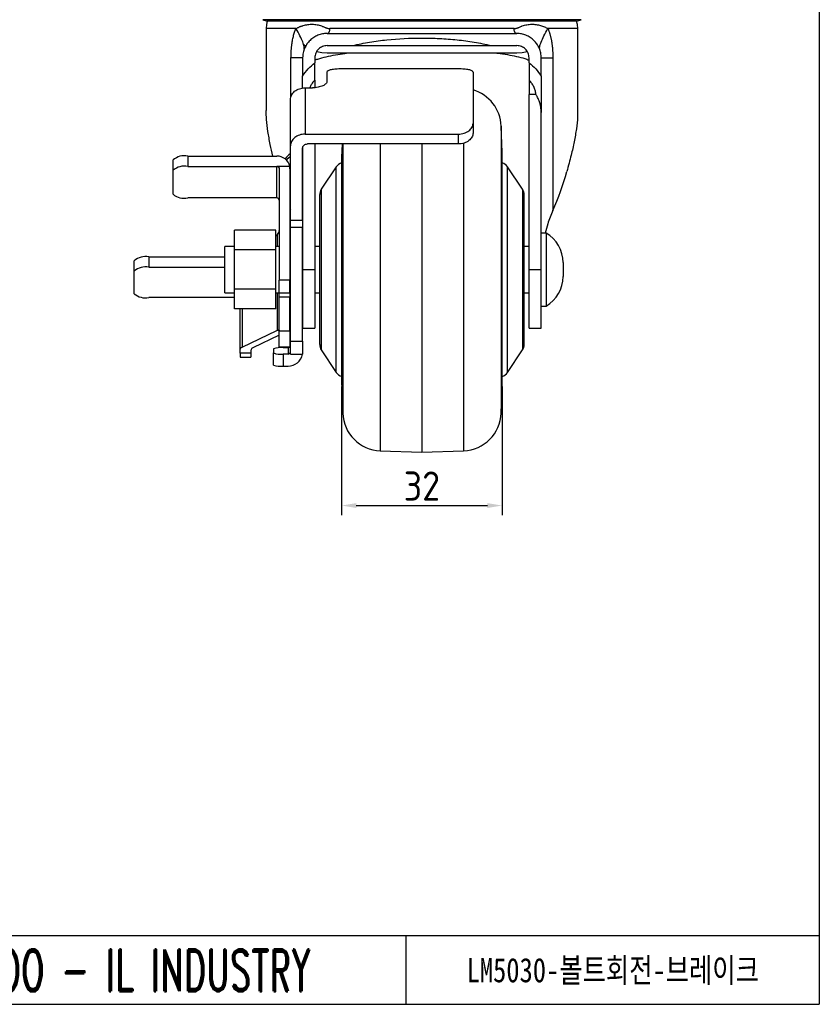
# Model space of a CAD drawing. Header units: millimetres. Extents: x 5086 to 5611, y -788 to -419.
# Tile 5 of 7: x 5446 to 5611, y -788 to -585. Entities that reach past the tile are written whole.
import ezdxf
from ezdxf.enums import TextEntityAlignment as Align

# ---------------------------------------------------------------- set-up
doc = ezdxf.new("R2010")
doc.units = ezdxf.units.MM
doc.header["$LTSCALE"] = 0.5
doc.header["$PDMODE"] = 3
for name, color, linetype, lineweight in [('문자선', 2, 'Continuous', 15), ('외형선', 3, 'Continuous', 30), ('치수선', 1, 'Continuous', 15)]:
    doc.layers.add(name, color=color, linetype=linetype, lineweight=lineweight)
doc.styles.add('ROMAND', font='romand')
doc.styles.get("Standard").update_dxf_attribs({"font": 'isocp.shx', "bigfont": 'whgtxt.shx'})
doc.styles.add('STYLE1', font='txt')
doc.dimstyles.new('김형준', dxfattribs={"dimtxt": 6, "dimasz": 3, "dimexe": 2, "dimexo": 1, "dimgap": 1, "dimtad": 1, "dimdsep": 46, "dimtxsty": 'Standard', "dimcen": 0, "dimclrd": 1, "dimclre": 1, "dimclrt": 2, "dimadec": 0, "dimazin": 0, "dimtfac": 1, "dimtmove": 0, "dimatfit": 3, "dimfxl": 0, "dimarcsym": 0})

# ---------------------------------------------------------------- blocks, each defined once
blk = doc.blocks.new('*D120')
at = {"layer": 'Defpoints', "color": 0}
for p in [(5512.55, -659.8), (5545.51, -659.8), (5545.51, -685.27)]:
    blk.add_point(p, dxfattribs=at)
at = {"layer": '치수선', "color": 1, "lineweight": -2}
for p, q in [((5512.55, -660.8), (5512.55, -687.27)), ((5545.51, -660.8), (5545.51, -687.27)), ((5515.55, -685.27), (5542.51, -685.27))]:
    blk.add_line(p, q, dxfattribs=at)
at = {"layer": '치수선', "color": 1}
for points in [[(5515.55, -684.77), (5515.55, -685.77), (5512.55, -685.27)], [(5542.51, -684.77), (5542.51, -685.77), (5545.51, -685.27)]]:
    blk.add_solid(points, dxfattribs=at)
at = {"layer": '치수선', "color": 2, "insert": (5529.03, -681.27), "char_height": 6, "attachment_point": 5}
blk.add_mtext('32', dxfattribs=at)

msp = doc.modelspace()

# ---------------------------------------------------------------- linework, layer by layer
at = {"layer": '외형선'}
for p, q in [((5610.66, -418.792), (5610.66, -787.721)), ((5496.334, -585.471), (5497.286, -585.777)), ((5561.76, -585.471), (5496.334, -585.471)), ((5560.808, -585.777), (5497.286, -585.777)), ((5560.808, -585.777), (5561.76, -585.471)), ((5497.047, -587.305), (5497.047, -604.158)), ((5503.178, -587.305), (5497.047, -587.305)), ((5509.547, -588.305), (5548.547, -588.305)), ((5561.047, -587.305), (5554.918, -587.305)), ((5561.047, -604.188), (5561.047, -587.305)), ((5504.697, -590.526), (5505.172, -590.897)), ((5509.547, -590.805), (5514.843, -590.805)), ((5509.547, -592.305), (5548.547, -592.305)), ((5543.251, -590.805), (5548.547, -590.805)), ((5502.153, -601.335), (5502.153, -593.305)), ((5504.547, -593.305), (5504.547, -597.083)), ((5507.047, -593.305), (5507.047, -594.328)), ((5551.047, -594.328), (5551.047, -593.305)), ((5553.547, -597.083), (5553.547, -593.305)), ((5555.941, -593.305), (5555.941, -624.653)), ((5509.537, -596.257), (5509.537, -598.158)), ((5536.537, -595.578), (5512.537, -595.578)), ((5539.537, -596.257), (5539.537, -606.783)), ((5504.547, -599.505), (5504.547, -597.083)), ((5507.047, -597.899), (5507.047, -599.431)), ((5551.047, -597.899), (5551.047, -600.805)), ((5505.037, -599.465), (5505.037, -608.982)), ((5505.037, -599.465), (5506.537, -599.465)), ((5502.037, -611.394), (5502.037, -601.877)), ((5552.411, -600.805), (5551.047, -600.805)), ((5551.047, -636.805), (5551.047, -600.805)), ((5553.547, -636.805), (5553.547, -604.527)), ((5539.537, -606.783), (5539.537, -608.77)), ((5545.511, -612.77), (5545.32, -607.319)), ((5545.32, -607.319), (5545.32, -666.29)), ((5505.037, -608.982), (5536.537, -608.982)), ((5536.537, -610.992), (5536.537, -608.982)), ((5537.605, -610.76), (5537.605, -674.006)), ((5502.037, -626.674), (5502.037, -611.394)), ((5504.537, -626.674), (5504.537, -611.797)), ((5504.547, -611.751), (5504.547, -636.805)), ((5536.537, -610.992), (5505.537, -610.992)), ((5507.047, -610.992), (5507.047, -636.805)), ((5512.645, -610.992), (5512.547, -613.805)), ((5512.773, -610.992), (5512.773, -666.29)), ((5520.489, -610.992), (5520.489, -674.006)), ((5529.047, -610.992), (5529.047, -674.305)), ((5545.511, -660.84), (5545.511, -612.77)), ((5545.511, -660.805), (5545.511, -612.805)), ((5477.937, -616.395), (5477.937, -614.27)), ((5480.937, -613.494), (5480.937, -615.619)), ((5480.937, -613.494), (5499.237, -613.494)), ((5512.547, -613.805), (5512.547, -659.805)), ((5477.937, -621.313), (5477.937, -616.395)), ((5480.937, -615.619), (5499.237, -615.619)), ((5501.89, -615.619), (5499.237, -615.619)), ((5499.237, -622.089), (5499.237, -615.619)), ((5499.737, -616.135), (5499.737, -638.958)), ((5501.937, -616.135), (5501.937, -638.958)), ((5511.453, -615.695), (5508.383, -620.301)), ((5511.453, -657.914), (5511.453, -615.695)), ((5549.711, -620.301), (5546.641, -615.695)), ((5546.641, -657.914), (5546.641, -615.695)), ((5501.937, -620.593), (5502.037, -620.593)), ((5508.383, -620.301), (5508.383, -636.805)), ((5549.711, -620.301), (5549.711, -636.805)), ((5499.237, -622.089), (5480.937, -622.089)), ((5508.047, -636.805), (5508.047, -621.41)), ((5550.047, -636.805), (5550.047, -621.41)), ((5502.037, -626.674), (5504.537, -626.674)), ((5502.037, -628.177), (5502.037, -626.674)), ((5504.537, -626.674), (5504.537, -628.177)), ((5499.047, -628.722), (5490.547, -628.722)), ((5490.547, -632.763), (5490.547, -628.722)), ((5499.047, -632.763), (5499.047, -628.722)), ((5504.537, -628.177), (5502.037, -628.177)), ((5502.037, -651.532), (5502.037, -628.177)), ((5504.537, -651.532), (5504.537, -628.177)), ((5499.384, -632.055), (5499.384, -629.587)), ((5554.547, -629.305), (5553.547, -629.305)), ((5554.547, -629.305), (5554.547, -644.305)), ((5490.547, -632.055), (5488.547, -632.055)), ((5488.547, -641.555), (5488.547, -632.055)), ((5499.047, -632.763), (5490.547, -632.763)), ((5490.547, -640.846), (5490.547, -632.763)), ((5499.737, -632.055), (5499.047, -632.055)), ((5499.047, -640.846), (5499.047, -632.763)), ((5502.037, -632.055), (5501.937, -632.055)), ((5504.547, -632.055), (5504.537, -632.055)), ((5508.047, -632.055), (5507.047, -632.055)), ((5551.047, -632.055), (5550.047, -632.055)), ((5469.937, -637.101), (5469.937, -634.976)), ((5472.937, -634.199), (5472.937, -636.324)), ((5472.937, -634.199), (5488.547, -634.199)), ((5472.937, -636.324), (5488.547, -636.324)), ((5504.547, -636.805), (5507.047, -636.805)), ((5504.547, -636.805), (5504.547, -648.805)), ((5507.047, -636.805), (5507.047, -648.805)), ((5508.047, -652.199), (5508.047, -636.805)), ((5508.383, -636.805), (5508.383, -653.309)), ((5549.711, -636.805), (5549.711, -653.309)), ((5550.047, -652.199), (5550.047, -636.805)), ((5551.047, -636.805), (5553.547, -636.805)), ((5551.047, -648.805), (5551.047, -636.805)), ((5553.547, -648.805), (5553.547, -636.805)), ((5558.047, -635.367), (5558.047, -638.243)), ((5469.937, -641.759), (5469.937, -637.101)), ((5501.937, -638.958), (5499.737, -638.958)), ((5499.737, -641.577), (5499.737, -638.958)), ((5501.937, -641.577), (5501.937, -638.958)), ((5499.047, -640.846), (5490.547, -640.846)), ((5490.547, -644.888), (5490.547, -640.846)), ((5499.047, -644.888), (5499.047, -640.846)), ((5490.547, -642.536), (5472.937, -642.536)), ((5488.547, -641.555), (5490.547, -641.555)), ((5499.047, -641.555), (5499.737, -641.555)), ((5499.384, -649.231), (5499.384, -641.555)), ((5499.737, -641.577), (5501.937, -641.577)), ((5499.737, -642.457), (5499.737, -641.577)), ((5501.937, -642.457), (5499.737, -642.457)), ((5499.737, -649.365), (5499.737, -642.457)), ((5501.937, -641.555), (5502.037, -641.555)), ((5501.937, -641.577), (5501.937, -642.457)), ((5501.937, -649.365), (5501.937, -642.457)), ((5504.537, -641.555), (5504.547, -641.555)), ((5507.047, -641.555), (5508.047, -641.555)), ((5550.047, -641.555), (5551.047, -641.555)), ((5499.047, -644.888), (5490.547, -644.888)), ((5491.737, -653.129), (5491.737, -644.888)), ((5492.09, -644.888), (5492.09, -652.763)), ((5553.547, -644.305), (5554.547, -644.305)), ((5504.547, -648.805), (5507.047, -648.805)), ((5551.047, -648.805), (5553.547, -648.805)), ((5492.09, -652.763), (5499.267, -649.28)), ((5499.737, -650.262), (5494.29, -652.905)), ((5499.737, -649.28), (5499.267, -649.28)), ((5499.737, -649.365), (5501.937, -649.365)), ((5499.737, -652.639), (5499.737, -649.365)), ((5501.937, -649.365), (5501.937, -652.639)), ((5491.737, -653.97), (5491.737, -653.129)), ((5498.537, -653.085), (5498.537, -653.934)), ((5499.737, -652.639), (5501.937, -652.639)), ((5501.537, -652.859), (5500.537, -652.859)), ((5501.537, -652.859), (5501.537, -654.161)), ((5502.037, -651.532), (5504.537, -651.532)), ((5502.037, -654.193), (5502.037, -651.532)), ((5504.537, -651.532), (5504.537, -654.193)), ((5493.937, -653.97), (5491.737, -653.97)), ((5491.737, -653.97), (5491.737, -654.777)), ((5491.737, -654.777), (5493.937, -654.777)), ((5493.937, -653.271), (5493.937, -653.97)), ((5493.937, -653.97), (5493.937, -654.777)), ((5498.537, -656.418), (5498.537, -653.934)), ((5500.537, -654.161), (5500.537, -656.645)), ((5501.537, -654.161), (5500.537, -654.161)), ((5502.037, -654.193), (5504.537, -654.193)), ((5508.383, -653.309), (5511.453, -657.914)), ((5546.641, -657.914), (5549.711, -653.309)), ((5500.537, -656.645), (5501.537, -656.645)), ((5512.547, -659.805), (5512.773, -666.29)), ((5545.32, -666.29), (5545.511, -660.84)), ((5520.489, -674.006), (5529.047, -674.305)), ((5529.047, -674.305), (5537.605, -674.006)), ((5419.731, -773.578), (5610.66, -773.578)), ((5525.803, -787.721), (5525.803, -773.578)), ((5086.06, -787.721), (5610.66, -787.721))]:
    msp.add_line(p, q, dxfattribs=at)
at = {"layer": '외형선', "flags": 128}
for points in [[(5497.286, -585.777), (5497.123, -586.436), (5497.047, -587.305)], [(5561.047, -587.305), (5560.971, -586.436), (5560.808, -585.777)], [(5507.466, -592.01), (5508.48, -592.228), (5509.547, -592.305)], [(5548.547, -592.305), (5549.614, -592.228), (5550.653, -592.003)], [(5501.201, -614.312), (5501.594, -613.896), (5502.037, -613.525)], [(5502.037, -614.984), (5501.81, -615.263), (5501.799, -615.279)]]:
    msp.add_lwpolyline(points, dxfattribs=at)
at = {"layer": '외형선'}
for centre, radius, start, end in [((5537.325, -607.599), 8, 2, 73.95159), ((5544.511, -612.805), 1, 0, 2), ((5480.237, -616.974), 3.55, 78.63094, 130.39069), ((5499.271, -616.17), 2.677, 11.88594, 90.73139), ((5505.013, -616.954), 4.982, 126.68266, 144.77281), ((5480.237, -619.099), 3.55, 78.63099, 130.39071), ((5513.117, -616.805), 2, 106.56983, 146.30993), ((5544.977, -616.805), 2, 33.69007, 74.48928), ((5510.047, -621.41), 2, 146.30993, 180), ((5548.047, -621.41), 2, 0, 33.69007), ((5480.237, -618.609), 3.55, 229.60928, 281.36906), ((5499.245, -622.581), 0.492, 1.01035, 90.97576), ((5551.047, -635.367), 7, 0, 60), ((5472.237, -637.679), 3.55, 78.63092, 130.3907), ((5472.237, -639.804), 3.55, 78.63092, 130.3907), ((5551.047, -638.243), 7, 300, 0), ((5472.237, -639.056), 3.55, 229.60928, 281.3691), ((5492.228, -653.249), 0.505, 105.82643, 166.15972), ((5494.428, -653.392), 0.505, 105.8264, 166.15946), ((5500.043, -657.446), 4.613, 83.85761, 109.05953), ((5501.539, -652.361), 0.498, 269.81598, 359.81453), ((5510.047, -652.199), 2, 180, 213.69007), ((5548.047, -652.199), 2, 326.30993, 0), ((5500.043, -649.574), 4.613, 250.94047, 276.14239), ((5501.539, -653.662), 0.498, 269.8159, 359.81451), ((5501.545, -653.651), 2.993, 269.83899, 349.5808), ((5500.043, -652.058), 4.613, 250.94077, 276.14209), ((5513.117, -656.805), 2, 213.69007, 253.43017), ((5544.977, -656.805), 2, 285.51072, 326.30993), ((5544.511, -660.805), 1, 358, 0), ((5520.769, -666.011), 8, 182, 268), ((5537.325, -666.011), 8, 272, 358)]:
    msp.add_arc(centre, radius, start, end, dxfattribs=at)
for centre, major_axis, ratio, start_param, end_param in [((5529.047, -599.886), (0, 45.701), 0.7002075, 4.1396606, 4.3369105), ((5529.047, -599.886), (0, 45.701), 0.7002075, 2.1309236, 2.1367782), ((5498.028, -620.904), (1.854, 9.957), 0.5022501, 3.6889218, 3.7537613), ((5499.267, -652.178), (0.556, 2.987), 0.5022501, 0.2818777, 0.3550566)]:
    msp.add_ellipse(centre, major_axis=major_axis, ratio=ratio, start_param=start_param, end_param=end_param, dxfattribs=at)
for points, knots in [([(5503.178, -587.305), (5503.24, -587.268), (5503.364, -587.193), (5503.56, -587.09), (5503.765, -586.992), (5503.979, -586.901), (5504.201, -586.817), (5504.432, -586.738), (5504.892, -586.599), (5505.588, -586.45), (5506.54, -586.383), (5507.489, -586.468), (5508.191, -586.66), (5508.648, -586.841), (5508.883, -586.94), (5509.106, -587.035), (5509.327, -587.126), (5509.53, -587.198), (5509.749, -587.258), (5509.949, -587.297), (5510.078, -587.302), (5510.138, -587.305)], [0, 0, 0, 0, 0.0328712, 0.0663233, 0.1003748, 0.1350436, 0.1703467, 0.2063004, 0.2429202, 0.3815782, 0.512898, 0.6464627, 0.7758415, 0.8026274, 0.8362536, 0.8728304, 0.8937887, 0.9247649, 0.9527107, 0.9777371, 1, 1, 1, 1]), ([(5547.956, -587.305), (5547.99, -587.304), (5548.06, -587.302), (5548.169, -587.29), (5548.283, -587.27), (5548.404, -587.243), (5548.53, -587.208), (5548.662, -587.165), (5548.805, -587.113), (5548.993, -587.035), (5549.216, -586.94), (5549.449, -586.841), (5549.906, -586.659), (5550.607, -586.466), (5551.557, -586.383), (5552.507, -586.451), (5553.261, -586.61), (5553.83, -586.788), (5554.216, -586.938), (5554.581, -587.107), (5554.806, -587.239), (5554.918, -587.305)], [0, 0, 0, 0, 0.0125465, 0.0259447, 0.0402308, 0.0554344, 0.07158, 0.088688, 0.1067753, 0.1280357, 0.1642375, 0.197823, 0.2244857, 0.3538118, 0.487306, 0.6187408, 0.7567062, 0.8195172, 0.8809419, 0.9410711, 1, 1, 1, 1]), ([(5502.153, -593.305), (5502.154, -593.183), (5502.155, -592.941), (5502.164, -592.58), (5502.178, -592.223), (5502.198, -591.869), (5502.224, -591.519), (5502.256, -591.172), (5502.294, -590.828), (5502.337, -590.489), (5502.387, -590.152), (5502.451, -589.769), (5502.533, -589.346), (5502.637, -588.892), (5502.752, -588.46), (5502.881, -588.052), (5503.02, -587.665), (5503.126, -587.424), (5503.178, -587.305)], [0, 0, 0, 0, 0.0571367, 0.1137715, 0.1699543, 0.2257363, 0.2811697, 0.3363075, 0.3912039, 0.4459135, 0.5004919, 0.5549945, 0.6341329, 0.7109639, 0.7857125, 0.858623, 0.9299585, 1, 1, 1, 1]), ([(5504.845, -591.604), (5504.894, -591.468), (5504.898, -591.27), (5504.805, -590.75), (5504.709, -590.428), (5504.418, -589.678), (5504.224, -589.251), (5503.755, -588.323), (5503.48, -587.822), (5503.178, -587.305)], [0, 0, 0, 0, 0.25, 0.25, 0.5, 0.5, 0.75, 0.75, 1, 1, 1, 1]), ([(5509.547, -588.305), (5509.224, -588.305), (5508.906, -588.336), (5508.283, -588.457), (5507.976, -588.547), (5507.38, -588.787), (5507.097, -588.934), (5506.695, -589.195), (5506.565, -589.288), (5506.311, -589.49), (5506.188, -589.598), (5505.837, -589.937), (5505.626, -590.185), (5505.252, -590.724), (5505.087, -591.02), (5504.823, -591.634), (5504.721, -591.953), (5504.583, -592.616), (5504.547, -592.961), (5504.547, -593.305)], [0, 0, 0, 0, 0.125, 0.125, 0.25, 0.25, 0.375, 0.375, 0.4375, 0.4375, 0.5, 0.5, 0.625, 0.625, 0.75, 0.75, 0.875, 0.875, 1, 1, 1, 1]), ([(5509.547, -588.305), (5509.617, -588.305), (5509.692, -588.283), (5509.837, -588.186), (5509.907, -588.109), (5510.022, -587.914), (5510.068, -587.796), (5510.125, -587.55), (5510.138, -587.423), (5510.138, -587.305)], [0, 0, 0, 0, 0.25, 0.25, 0.5, 0.5, 0.75, 0.75, 1, 1, 1, 1]), ([(5547.956, -587.305), (5545.236, -587.305), (5542.199, -587.305), (5535.79, -587.305), (5532.419, -587.305), (5525.675, -587.305), (5522.304, -587.305), (5515.895, -587.305), (5512.858, -587.305), (5510.138, -587.305)], [0, 0, 0, 0, 0.25, 0.25, 0.5, 0.5, 0.75, 0.75, 1, 1, 1, 1]), ([(5548.547, -588.305), (5548.477, -588.305), (5548.402, -588.283), (5548.257, -588.186), (5548.187, -588.109), (5548.071, -587.914), (5548.026, -587.796), (5547.969, -587.55), (5547.956, -587.423), (5547.956, -587.305)], [0, 0, 0, 0, 0.25, 0.25, 0.5, 0.5, 0.75, 0.75, 1, 1, 1, 1]), ([(5553.547, -593.305), (5553.547, -592.961), (5553.512, -592.624), (5553.376, -591.964), (5553.272, -591.637), (5553.008, -591.023), (5552.848, -590.733), (5552.47, -590.187), (5552.257, -589.938), (5551.792, -589.487), (5551.536, -589.284), (5550.997, -588.934), (5550.714, -588.788), (5550.123, -588.549), (5549.813, -588.457), (5549.187, -588.336), (5548.87, -588.305), (5548.547, -588.305)], [0, 0, 0, 0, 0.125, 0.125, 0.25, 0.25, 0.375, 0.375, 0.5, 0.5, 0.625, 0.625, 0.75, 0.75, 0.875, 0.875, 1, 1, 1, 1]), ([(5553.249, -591.605), (5553.2, -591.469), (5553.196, -591.271), (5553.289, -590.751), (5553.386, -590.429), (5553.677, -589.679), (5553.871, -589.251), (5554.34, -588.323), (5554.615, -587.822), (5554.918, -587.305)], [0, 0, 0, 0, 0.25, 0.25, 0.5, 0.5, 0.75, 0.75, 1, 1, 1, 1]), ([(5554.918, -587.305), (5554.949, -587.375), (5555.012, -587.517), (5555.1, -587.739), (5555.184, -587.969), (5555.263, -588.207), (5555.339, -588.454), (5555.409, -588.709), (5555.476, -588.972), (5555.538, -589.244), (5555.596, -589.524), (5555.673, -589.934), (5555.759, -590.479), (5555.841, -591.165), (5555.898, -591.865), (5555.934, -592.58), (5555.938, -593.062), (5555.941, -593.305)], [0, 0, 0, 0, 0.0416326, 0.0837157, 0.126312, 0.1694817, 0.213283, 0.2577714, 0.3029998, 0.3490188, 0.3958763, 0.4436176, 0.5526799, 0.6624103, 0.7732549, 0.8856464, 1, 1, 1, 1]), ([(5514.843, -590.805), (5515.988, -590.509), (5517.144, -590.271), (5519.474, -589.879), (5520.648, -589.725), (5524.195, -589.362), (5526.592, -589.251), (5530.234, -589.249), (5531.446, -589.277), (5533.866, -589.394), (5535.069, -589.482), (5537.448, -589.725), (5538.627, -589.88), (5540.959, -590.273), (5542.112, -590.51), (5543.251, -590.805)], [0, 0, 0, 0, 0.125, 0.125, 0.25, 0.25, 0.5, 0.5, 0.625, 0.625, 0.75, 0.75, 0.875, 0.875, 1, 1, 1, 1]), ([(5509.547, -590.805), (5509.386, -590.805), (5509.228, -590.82), (5508.917, -590.88), (5508.763, -590.925), (5508.464, -591.045), (5508.323, -591.119), (5508.054, -591.293), (5507.925, -591.395), (5507.691, -591.622), (5507.585, -591.747), (5507.398, -592.017), (5507.316, -592.165), (5507.184, -592.472), (5507.133, -592.631), (5507.065, -592.962), (5507.047, -593.133), (5507.047, -593.305)], [0, 0, 0, 0, 0.125, 0.125, 0.25, 0.25, 0.375, 0.375, 0.5, 0.5, 0.625, 0.625, 0.75, 0.75, 0.875, 0.875, 1, 1, 1, 1]), ([(5507.047, -593.766), (5507.241, -593.694), (5507.962, -593.427), (5509.376, -593.062), (5511.236, -592.678), (5512.745, -592.433), (5513.637, -592.331), (5513.863, -592.305)], [0, 0, 0, 0, 0.10200142, 0.37903151, 0.65606709, 0.91291615, 1, 1, 1, 1]), ([(5514.843, -590.805), (5516.005, -590.805), (5517.178, -590.805), (5519.537, -590.805), (5520.724, -590.805), (5523.107, -590.805), (5524.3, -590.805), (5526.682, -590.805), (5527.872, -590.805), (5531.439, -590.805), (5533.814, -590.805), (5537.37, -590.805), (5538.555, -590.805), (5540.921, -590.805), (5542.097, -590.805), (5543.251, -590.805)], [0, 0, 0, 0, 0.125, 0.125, 0.25, 0.25, 0.375, 0.375, 0.5, 0.5, 0.75, 0.75, 0.875, 0.875, 1, 1, 1, 1]), ([(5544.252, -592.305), (5544.36, -592.317), (5545.19, -592.408), (5546.607, -592.635), (5548.472, -593.005), (5549.95, -593.376), (5550.754, -593.663), (5551.047, -593.768)], [0, 0, 0, 0, 0.041397, 0.3180038, 0.5828494, 0.84769, 1, 1, 1, 1]), ([(5551.047, -593.305), (5551.047, -593.134), (5551.03, -592.966), (5550.962, -592.637), (5550.911, -592.473), (5550.779, -592.167), (5550.699, -592.022), (5550.511, -591.749), (5550.404, -591.623), (5550.171, -591.397), (5550.043, -591.295), (5549.772, -591.119), (5549.63, -591.046), (5549.334, -590.926), (5549.179, -590.881), (5548.866, -590.82), (5548.708, -590.805), (5548.547, -590.805)], [0, 0, 0, 0, 0.125, 0.125, 0.25, 0.25, 0.375, 0.375, 0.5, 0.5, 0.625, 0.625, 0.75, 0.75, 0.875, 0.875, 1, 1, 1, 1]), ([(5504.547, -593.305), (5504.547, -593.305), (5504.343, -593.305), (5503.529, -593.305), (5502.919, -593.305), (5502.153, -593.305)], [0, 0, 0, 0, 0.5, 0.5, 1, 1, 1, 1]), ([(5504.547, -597.083), (5504.875, -596.537), (5505.257, -596.04), (5506.107, -595.119), (5506.565, -594.706), (5507.047, -594.328)], [0, 0, 0, 0, 0.5, 0.5, 1, 1, 1, 1]), ([(5507.047, -597.899), (5507.047, -597.318), (5507.047, -596.735), (5507.047, -595.845), (5507.047, -595.546), (5507.047, -594.942), (5507.047, -594.635), (5507.047, -594.328)], [0, 0, 0, 0, 0.5, 0.5, 0.75, 0.75, 1, 1, 1, 1]), ([(5551.047, -594.328), (5551.532, -594.708), (5551.988, -595.121), (5552.831, -596.033), (5553.219, -596.536), (5553.547, -597.083)], [0, 0, 0, 0, 0.5, 0.5, 1, 1, 1, 1]), ([(5551.047, -594.328), (5551.047, -594.944), (5551.047, -595.545), (5551.047, -596.731), (5551.047, -597.316), (5551.047, -597.899)], [0, 0, 0, 0, 0.5, 0.5, 1, 1, 1, 1]), ([(5553.547, -593.305), (5553.547, -593.305), (5553.751, -593.305), (5554.565, -593.305), (5555.175, -593.305), (5555.941, -593.305)], [0, 0, 0, 0, 0.5, 0.5, 1, 1, 1, 1]), ([(5512.537, -595.578), (5512.339, -595.578), (5512.144, -595.582), (5511.76, -595.597), (5511.57, -595.608), (5511.207, -595.637), (5511.034, -595.656), (5510.708, -595.7), (5510.554, -595.726), (5510.277, -595.785), (5510.153, -595.817), (5509.934, -595.89), (5509.841, -595.93), (5509.616, -596.057), (5509.537, -596.154), (5509.537, -596.257)], [0, 0, 0, 0, 0.125, 0.125, 0.25, 0.25, 0.375, 0.375, 0.5, 0.5, 0.625, 0.625, 0.75, 0.75, 1, 1, 1, 1]), ([(5539.537, -596.257), (5539.537, -596.205), (5539.518, -596.156), (5539.442, -596.061), (5539.384, -596.015), (5539.234, -595.93), (5539.142, -595.891), (5538.925, -595.818), (5538.798, -595.785), (5538.522, -595.726), (5538.371, -595.701), (5538.043, -595.656), (5537.868, -595.638), (5537.327, -595.593), (5536.933, -595.578), (5536.537, -595.578)], [0, 0, 0, 0, 0.125, 0.125, 0.25, 0.25, 0.375, 0.375, 0.5, 0.5, 0.625, 0.625, 0.75, 0.75, 1, 1, 1, 1]), ([(5507.047, -597.899), (5506.787, -598.172), (5506.349, -598.632), (5506.104, -599.224), (5506.005, -599.465)], [0, 0, 0, 0, 0.5940114, 1, 1, 1, 1]), ([(5509.537, -598.158), (5509.537, -598.236), (5509.518, -598.315), (5509.445, -598.472), (5509.389, -598.552), (5509.242, -598.706), (5509.152, -598.781), (5508.938, -598.924), (5508.813, -598.993), (5508.537, -599.118), (5508.387, -599.175), (5508.06, -599.276), (5507.883, -599.321), (5507.337, -599.426), (5506.939, -599.465), (5506.537, -599.465)], [0, 0, 0, 0, 0.125, 0.125, 0.25, 0.25, 0.375, 0.375, 0.5, 0.5, 0.625, 0.625, 0.75, 0.75, 1, 1, 1, 1]), ([(5552.411, -600.805), (5552.411, -600.524), (5552.375, -600.246), (5552.24, -599.714), (5552.14, -599.455), (5551.891, -598.96), (5551.743, -598.728), (5551.418, -598.295), (5551.239, -598.091), (5551.047, -597.899)], [0, 0, 0, 0, 0.25, 0.25, 0.5, 0.5, 0.75, 0.75, 1, 1, 1, 1]), ([(5553.547, -597.083), (5553.547, -597.703), (5553.547, -598.323), (5553.547, -599.562), (5553.547, -600.181), (5553.547, -601.422), (5553.547, -602.043), (5553.547, -603.284), (5553.547, -603.905), (5553.547, -604.527)], [0, 0, 0, 0, 0.25, 0.25, 0.5, 0.5, 0.75, 0.75, 1, 1, 1, 1]), ([(5502.037, -601.877), (5502.037, -601.72), (5502.056, -601.564), (5502.131, -601.259), (5502.187, -601.107), (5502.335, -600.816), (5502.426, -600.678), (5502.641, -600.416), (5502.767, -600.292), (5503.042, -600.068), (5503.193, -599.967), (5503.52, -599.79), (5503.696, -599.713), (5504.24, -599.53), (5504.637, -599.465), (5505.037, -599.465)], [0, 0, 0, 0, 0.125, 0.125, 0.25, 0.25, 0.375, 0.375, 0.5, 0.5, 0.625, 0.625, 0.75, 0.75, 1, 1, 1, 1]), ([(5553.547, -604.527), (5553.547, -603.863), (5553.459, -603.214), (5553.178, -602.267), (5553.058, -601.955), (5552.843, -601.509), (5552.765, -601.364), (5552.639, -601.15), (5552.596, -601.08), (5552.506, -600.941), (5552.458, -600.872), (5552.411, -600.805)], [0, 0, 0, 0, 0.5, 0.5, 0.75, 0.75, 0.875, 0.875, 0.9375, 0.9375, 1, 1, 1, 1]), ([(5498.455, -613.494), (5498.262, -612.689), (5497.845, -610.951), (5497.387, -608.435), (5497.094, -606.118), (5497.064, -604.75), (5497.051, -604.158)], [0, 0, 0, 0, 0.23810386, 0.51403544, 0.78991631, 1, 1, 1, 1]), ([(5561.016, -604.188), (5561.02, -604.609), (5561.031, -605.777), (5560.785, -607.893), (5560.339, -610.508), (5559.685, -613.418), (5559.12, -615.521), (5558.818, -616.645)], [0, 0, 0, 0, 0.1175072, 0.3256657, 0.5396622, 0.753693, 1, 1, 1, 1]), ([(5536.537, -608.982), (5536.736, -608.982), (5536.932, -608.967), (5537.317, -608.908), (5537.508, -608.864), (5537.872, -608.749), (5538.044, -608.679), (5538.37, -608.515), (5538.524, -608.42), (5538.8, -608.214), (5538.923, -608.102), (5539.142, -607.861), (5539.234, -607.734), (5539.383, -607.473), (5539.441, -607.337), (5539.518, -607.061), (5539.537, -606.923), (5539.537, -606.783)], [0, 0, 0, 0, 0.125, 0.125, 0.25, 0.25, 0.375, 0.375, 0.5, 0.5, 0.625, 0.625, 0.75, 0.75, 0.875, 0.875, 1, 1, 1, 1]), ([(5539.537, -608.77), (5539.537, -608.911), (5539.518, -609.05), (5539.442, -609.325), (5539.385, -609.463), (5539.235, -609.729), (5539.144, -609.856), (5538.927, -610.098), (5538.802, -610.213), (5538.526, -610.422), (5538.376, -610.516), (5538.049, -610.684), (5537.874, -610.756), (5537.331, -610.929), (5536.936, -610.992), (5536.537, -610.992)], [0, 0, 0, 0, 0.125, 0.125, 0.25, 0.25, 0.375, 0.375, 0.5, 0.5, 0.625, 0.625, 0.75, 0.75, 1, 1, 1, 1]), ([(5505.037, -608.982), (5504.837, -608.982), (5504.64, -608.998), (5504.254, -609.06), (5504.062, -609.107), (5503.697, -609.23), (5503.524, -609.305), (5503.197, -609.481), (5503.044, -609.584), (5502.631, -609.919), (5502.41, -610.188), (5502.188, -610.621), (5502.132, -610.772), (5502.056, -611.081), (5502.037, -611.237), (5502.037, -611.394)], [0, 0, 0, 0, 0.125, 0.125, 0.25, 0.25, 0.375, 0.375, 0.5, 0.5, 0.75, 0.75, 0.875, 0.875, 1, 1, 1, 1]), ([(5504.537, -611.797), (5504.537, -611.692), (5504.562, -611.589), (5504.661, -611.395), (5504.734, -611.306), (5505.01, -611.081), (5505.27, -610.992), (5505.537, -610.992)], [0, 0, 0, 0, 0.25, 0.25, 0.5, 0.5, 1, 1, 1, 1]), ([(5499.237, -615.619), (5499.371, -615.619), (5499.502, -615.677), (5499.685, -615.869), (5499.737, -616.001), (5499.737, -616.135)], [0, 0, 0, 0, 0.5, 0.5, 1, 1, 1, 1]), ([(5555.941, -624.653), (5555.556, -625.567), (5554.91, -627.104), (5554.539, -628.699), (5554.389, -629.346)], [0, 0, 0, 0, 0.5947594, 1, 1, 1, 1]), ([(5499.384, -629.587), (5499.503, -629.473), (5499.591, -629.346), (5499.708, -629.067), (5499.737, -628.913), (5499.737, -628.752)], [0, 0, 0, 0, 0.5, 0.5, 1, 1, 1, 1]), ([(5499.384, -649.231), (5499.507, -649.188), (5499.595, -649.169), (5499.712, -649.196), (5499.736, -649.241), (5499.737, -649.321)], [0, 0, 0, 0, 0.5, 0.5, 1, 1, 1, 1])]:
    msp.add_open_spline(points, degree=3, knots=knots, dxfattribs=at)
msp.add_open_spline([(5501.937, -616.135), (5501.937, -615.962), (5501.921, -615.789), (5501.89, -615.619)], degree=3, dxfattribs=at)

# ---------------------------------------------------------------- texts
at = {"layer": '문자선', "style": 'ROMAND', "width": 0.6}
msp.add_text('WOO - IL INDUSTRY', height=8.5536, dxfattribs=at).set_placement((5436.15, -785.023))
at = {"layer": '문자선', "style": 'STYLE1', "width": 0.8}
msp.add_text('LM5030-볼트회전-브레이크', height=5, dxfattribs=at).set_placement((5568.231, -780.649), align=Align.MIDDLE)

# ---------------------------------------------------------------- dimensions: what is measured, and where the dimension line sits
at = {"layer": '치수선'}
dim = msp.add_linear_dim(base=(5545.511, -685.269), p1=(5512.547, -659.805), p2=(5545.511, -659.805), text='32', dimstyle='김형준', dxfattribs=at)
dim.commit()
dim.dimension.update_dxf_attribs({"geometry": '*D120', "text_midpoint": (5529.029, -681.269)})

doc.saveas('drawing.dxf')
